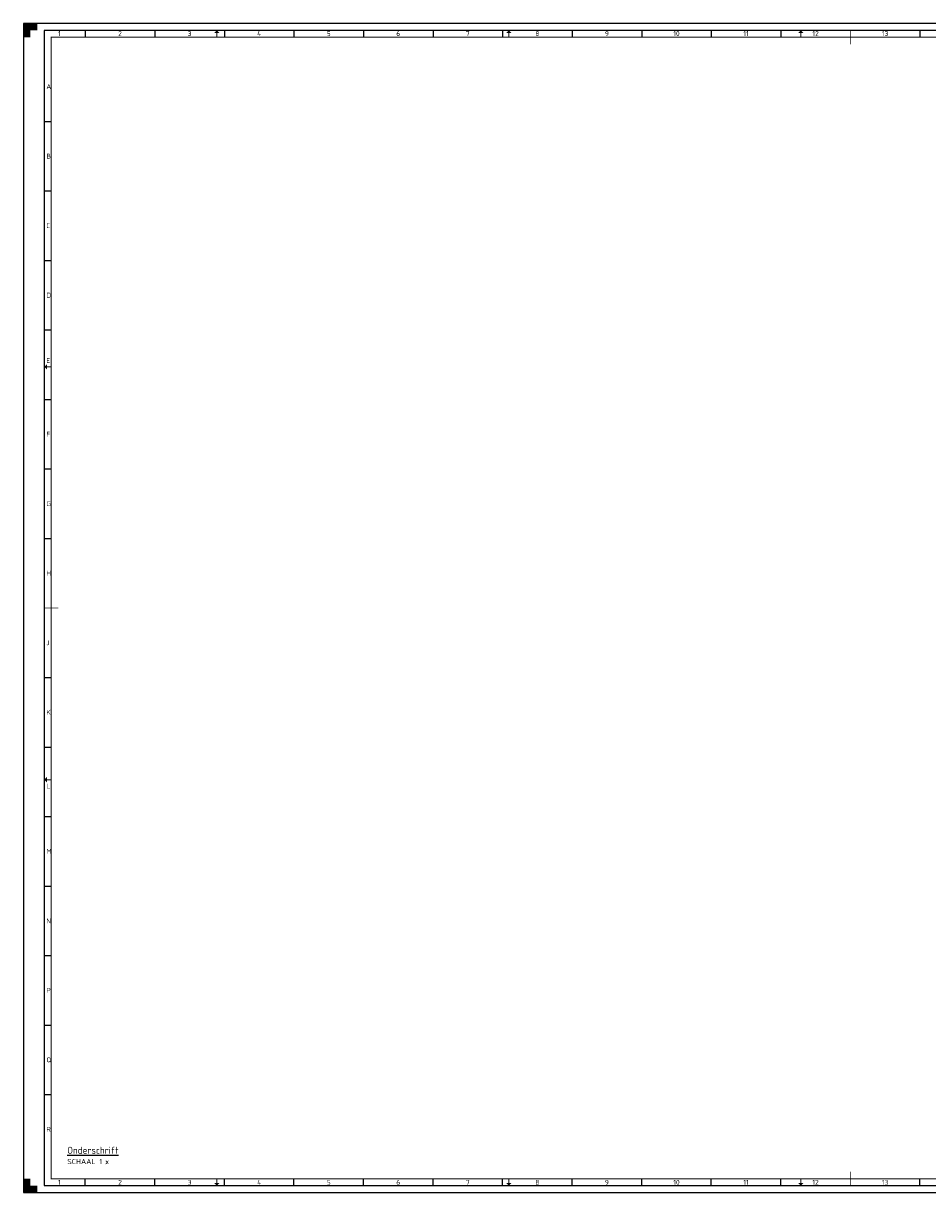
# Paper-space layout 'A0' of a CAD drawing. Header units: metres. Extents: x 0 to 1300, y 0 to 841.
# Tile 1 of 256: x 0 to 650, y 0 to 841. Entities that reach past the tile are written whole.
import ezdxf
from ezdxf.enums import TextEntityAlignment as Align

# ---------------------------------------------------------------- set-up
doc = ezdxf.new("R2010")
doc.units = ezdxf.units.M
for name, color, linetype, lineweight in [('X-XX-AL-TEKENBLAD-S @ 1', 7, 'Continuous', 25), ('X-XX-AL-TEKENBLAD_KADER-G', 7, 'Continuous', 25), ('X-XX-AL-TEKENBLAD_KADER_AFSNIJMARKERING-G', 7, 'Continuous', 25), ('X-XX-AL-TEKENBLAD_KADER_CENTERMARKERING-G', 7, 'Continuous', 25), ('X-XX-AL-TEKENBLAD_KADER_ROOSTERVERDELING-G', 7, 'Continuous', 25), ('X-XX-AL-TEKENBLAD_KADER_ROOSTERVERDELING-T35', 7, 'Continuous', 35), ('X-XX-AL-TEKENBLAD_KADER_VOUWMERK-G', 7, 'Continuous', 18), ('X-XX-AL-VERWIJZING-S', 7, 'Continuous', 25)]:
    doc.layers.add(name, color=color, linetype=linetype, lineweight=lineweight)
doc.styles.add('NLCS-ISO', font='NLCS-ISO.ttf')

# ---------------------------------------------------------------- blocks, each defined once
blk = doc.blocks.new('SAL-TEKENBLAD_A0-SO')
at = {"layer": 'X-XX-AL-TEKENBLAD_KADER_AFSNIJMARKERING-G'}
for points in [[(10, 841), (0, 841), (0, 831), (5, 831), (5, 836), (10, 836)], [(0, 10), (0, 0), (10, 0), (10, 5), (5, 5), (5, 10)]]:
    blk.add_hatch(color=256, dxfattribs=at).paths.add_polyline_path(points)
at = {"layer": 'X-XX-AL-TEKENBLAD_KADER_VOUWMERK-G'}
h = blk.add_hatch(color=256, dxfattribs=at)
h.paths.add_polyline_path([(141, 834), (139, 836), (139, 834)])
h.paths.add_polyline_path([(139, 834), (139, 836), (137, 834)])
h = blk.add_hatch(color=256, dxfattribs=at)
h.paths.add_polyline_path([(351, 834), (349, 836), (349, 834)])
h.paths.add_polyline_path([(349, 834), (349, 836), (347, 834)])
h = blk.add_hatch(color=256, dxfattribs=at)
h.paths.add_polyline_path([(561, 834), (559, 836), (559, 834)])
h.paths.add_polyline_path([(559, 834), (559, 836), (557, 834)])
h = blk.add_hatch(color=256, dxfattribs=at)
h.paths.add_polyline_path([(17, 596), (15, 594), (17, 594)])
h.paths.add_polyline_path([(17, 594), (15, 594), (17, 592)])
h = blk.add_hatch(color=256, dxfattribs=at)
h.paths.add_polyline_path([(17, 299), (15, 297), (17, 297)])
h.paths.add_polyline_path([(17, 297), (15, 297), (17, 295)])
h = blk.add_hatch(color=256, dxfattribs=at)
h.paths.add_polyline_path([(141, 7), (139, 5), (139, 7)])
h.paths.add_polyline_path([(139, 7), (139, 5), (137, 7)])
h = blk.add_hatch(color=256, dxfattribs=at)
h.paths.add_polyline_path([(351, 7), (349, 5), (349, 7)])
h.paths.add_polyline_path([(349, 7), (349, 5), (347, 7)])
h = blk.add_hatch(color=256, dxfattribs=at)
h.paths.add_polyline_path([(561, 7), (559, 5), (559, 7)])
h.paths.add_polyline_path([(559, 7), (559, 5), (557, 7)])
at = {"layer": 'X-XX-AL-TEKENBLAD_KADER-G'}
for p, q in [((1189, 841), (0, 841)), ((0, 841), (0, 0)), ((0, 0), (1189, 0))]:
    blk.add_line(p, q, dxfattribs=at)
at = {"layer": 'X-XX-AL-TEKENBLAD_KADER-G', "const_width": 0.7, "flags": 128}
blk.add_lwpolyline([(20, 10), (1179, 10), (1179, 831), (20, 831)], close=True, dxfattribs=at)
at = {"layer": 'X-XX-AL-TEKENBLAD_KADER_CENTERMARKERING-G', "const_width": 0.7, "flags": 128}
for points in [[(594.5, 836), (594.5, 826)], [(15, 420.5), (25, 420.5)], [(594.5, 5), (594.5, 15)]]:
    blk.add_lwpolyline(points, dxfattribs=at)
at = {"layer": 'X-XX-AL-TEKENBLAD_KADER_ROOSTERVERDELING-G'}
for p, q in [((1184, 836), (15, 836)), ((15, 836), (15, 5)), ((44.5, 836), (44.5, 831)), ((94.5, 836), (94.5, 831)), ((144.5, 836), (144.5, 831)), ((194.5, 836), (194.5, 831)), ((244.5, 836), (244.5, 831)), ((294.5, 836), (294.5, 831)), ((344.5, 836), (344.5, 831)), ((394.5, 836), (394.5, 831)), ((444.5, 836), (444.5, 831)), ((494.5, 836), (494.5, 831)), ((544.5, 836), (544.5, 831)), ((644.5, 836), (644.5, 831)), ((15, 770.5), (20, 770.5)), ((15, 720.5), (20, 720.5)), ((15, 670.5), (20, 670.5)), ((15, 620.5), (20, 620.5)), ((15, 570.5), (20, 570.5)), ((15, 520.5), (20, 520.5)), ((15, 470.5), (20, 470.5)), ((15, 370.5), (20, 370.5)), ((15, 320.5), (20, 320.5)), ((15, 270.5), (20, 270.5)), ((15, 220.5), (20, 220.5)), ((15, 170.5), (20, 170.5)), ((15, 120.5), (20, 120.5)), ((15, 70.5), (20, 70.5)), ((44.5, 5), (44.5, 10)), ((94.5, 5), (94.5, 10)), ((144.5, 5), (144.5, 10)), ((194.5, 5), (194.5, 10)), ((244.5, 5), (244.5, 10)), ((294.5, 5), (294.5, 10)), ((344.5, 5), (344.5, 10)), ((394.5, 5), (394.5, 10)), ((444.5, 5), (444.5, 10)), ((494.5, 5), (494.5, 10)), ((544.5, 5), (544.5, 10)), ((644.5, 5), (644.5, 10)), ((15, 5), (1184, 5))]:
    blk.add_line(p, q, dxfattribs=at)
at = {"layer": 'X-XX-AL-TEKENBLAD_KADER_VOUWMERK-G'}
for p, q in [((139, 831), (139, 836)), ((349, 831), (349, 836)), ((559, 831), (559, 836)), ((20, 594), (15, 594)), ((20, 297), (15, 297)), ((139, 10), (139, 5)), ((349, 10), (349, 5)), ((559, 10), (559, 5))]:
    blk.add_line(p, q, dxfattribs=at)
at = {"layer": 'X-XX-AL-TEKENBLAD_KADER_ROOSTERVERDELING-T35', "lineweight": 35, "style": 'NLCS-ISO'}
for s, p in [('1', (25.88, 830.9)), ('2', (69.5, 830.9)), ('3', (119.5, 830.9)), ('4', (169.5, 830.9)), ('5', (219.5, 830.9)), ('6', (269.5, 830.9)), ('7', (319.5, 830.9)), ('8', (369.5, 830.9)), ('9', (419.5, 830.9)), ('10', (469.5, 830.9)), ('11', (519.5, 830.9)), ('12', (569.5, 830.9)), ('13', (619.5, 830.9)), ('1', (25.88, 4.6)), ('2', (69.5, 4.6)), ('3', (119.5, 4.6)), ('4', (169.5, 4.6)), ('5', (219.5, 4.6)), ('6', (269.5, 4.6)), ('7', (319.5, 4.6)), ('8', (369.5, 4.6)), ('9', (419.5, 4.6)), ('10', (469.5, 4.6)), ('11', (519.5, 4.6)), ('12', (569.5, 4.6)), ('13', (619.5, 4.6))]:
    blk.add_text(s, height=3.5, dxfattribs=at).set_placement(p, align=Align.BOTTOM_CENTER)
for s, p in [('A', (16.5, 795.5)), ('B', (16.5, 745.5)), ('C', (16.5, 695.5)), ('D', (16.5, 645.5)), ('E', (16.5, 598.5)), ('F', (16.5, 545.5)), ('G', (16.5, 495.5)), ('H', (16.5, 445.5)), ('J', (16.5, 395.5)), ('K', (16.5, 345.5)), ('L', (16.5, 292.5)), ('M', (16.5, 245.5)), ('N', (16.5, 195.5)), ('P', (16.5, 145.5)), ('Q', (16.5, 95.5)), ('R', (16.5, 45.5))]:
    blk.add_text(s, height=3.5, dxfattribs=at).set_placement(p, align=Align.MIDDLE_LEFT)
blk = doc.blocks.new('SAL-VERWIJZING_ONDERSCHRIFT-SO')
at = {"linetype": 'Continuous', "style": 'NLCS-ISO'}
blk.add_text('SCHAAL 1 :', height=2.5, dxfattribs=at).set_placement((0, -3.75))
at = {"style": 'NLCS-ISO'}
for tag, p, height in [('OMSCHRIJVING', (0, 1.25), 5), ('SCHAAL', (18.15, -3.75), 2.5)]:
    blk.add_attdef(tag, p, '', height=height, dxfattribs=at)

psp = doc.layouts.new('A0')

# ---------------------------------------------------------------- block references
at = {"layer": 'X-XX-AL-TEKENBLAD-S @ 1'}
psp.add_blockref('SAL-TEKENBLAD_A0-SO', (0.01, -0.01), dxfattribs=at)
at = {"layer": 'X-XX-AL-VERWIJZING-S'}
ref = psp.add_blockref('SAL-VERWIJZING_ONDERSCHRIFT-SO', (31.53, 26.08), dxfattribs=dict(at, xscale=1.5, yscale=1.5, zscale=0.5))
ref.add_attrib('OMSCHRIJVING', '%%uOnderschrift', (31.53, 27.95), dxfattribs={"layer": '0', "height": 5, "style": 'NLCS-ISO'})
ref.add_attrib('SCHAAL', 'x', (58.76, 20.45), dxfattribs={"layer": '0', "height": 3.75, "style": 'NLCS-ISO'})

doc.saveas('drawing.dxf')
